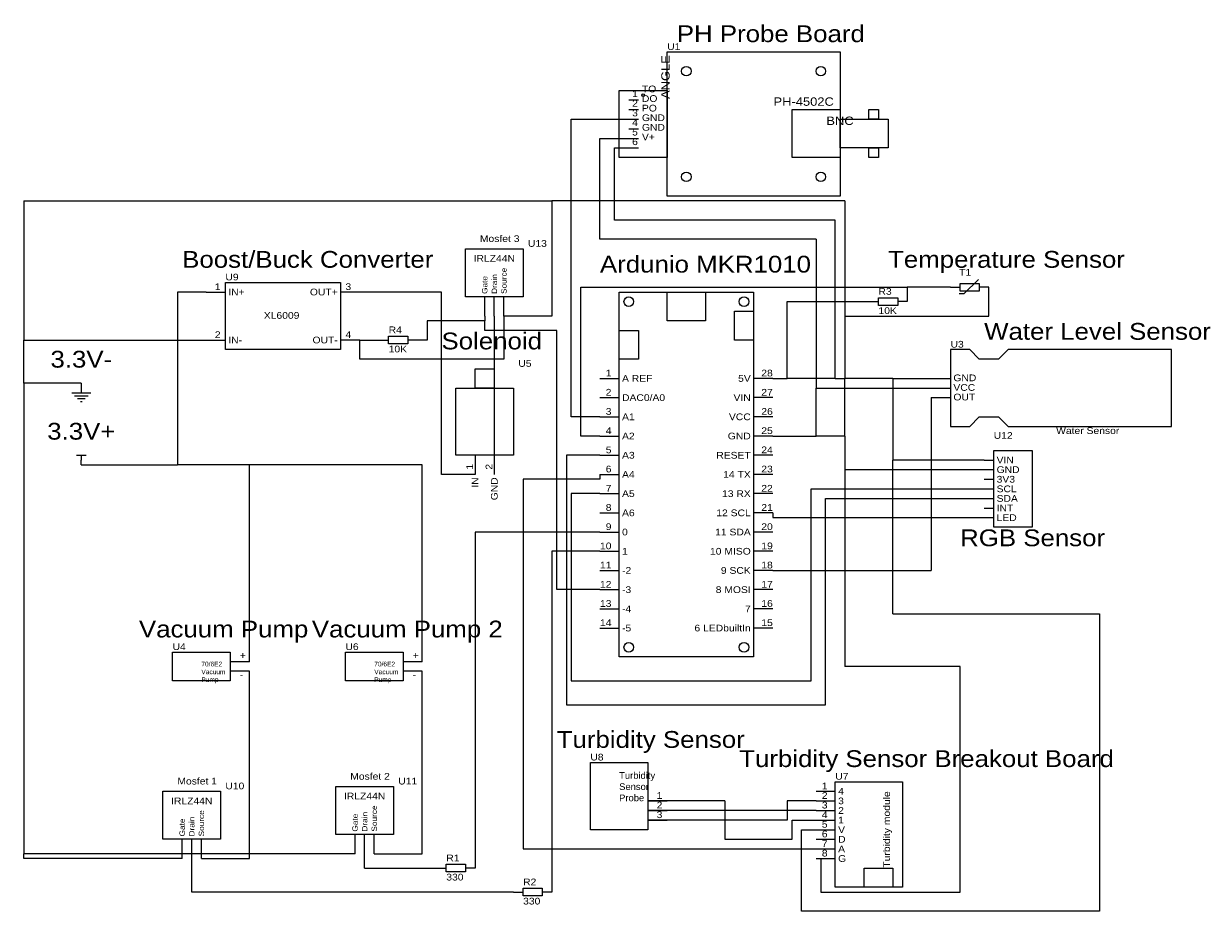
# Model space of a CAD drawing. Header units: millimetres. Extents: x 11 to 325, y 11 to 246.
import ezdxf
from ezdxf.enums import TextEntityAlignment as Align

# ---------------------------------------------------------------- set-up
doc = ezdxf.new("R2010")
doc.units = ezdxf.units.MM
doc.header["$MEASUREMENT"] = 0
doc.styles.get("Standard").update_dxf_attribs({"font": 'arial.ttf'})

msp = doc.modelspace()

# ---------------------------------------------------------------- linework, layer by layer
at = {"color": 1, "true_color": 0xa00000}
for points in [[(181.61, 238.76), (227.33, 238.76), (227.33, 200.66), (181.61, 200.66)], [(168.91, 228.6), (181.61, 228.6), (181.61, 210.82), (168.91, 210.82)], [(214.63, 223.52), (227.33, 223.52), (227.33, 210.82), (214.63, 210.82)], [(234.95, 223.52), (237.49, 223.52), (237.49, 220.98), (234.95, 220.98)], [(227.33, 220.98), (240.03, 220.98), (240.03, 213.36), (227.33, 213.36)], [(234.95, 213.36), (237.49, 213.36), (237.49, 210.82), (234.95, 210.82)], [(64.77, 177.8), (95.25, 177.8), (95.25, 160.02), (64.77, 160.02)], [(259.08, 177.546), (264.16, 177.546), (264.16, 175.514), (259.08, 175.514)], [(168.91, 175.26), (204.47, 175.26), (204.47, 78.74), (168.91, 78.74)], [(181.61, 175.26), (191.77, 175.26), (191.77, 167.64), (181.61, 167.64)], [(237.49, 173.736), (242.57, 173.736), (242.57, 171.704), (237.49, 171.704)], [(199.39, 170.18), (204.47, 170.18), (204.47, 162.56), (199.39, 162.56)], [(107.95, 163.576), (113.03, 163.576), (113.03, 161.544), (107.95, 161.544)], [(168.91, 165.1), (173.99, 165.1), (173.99, 157.48), (168.91, 157.48)], [(256.54, 160.02), (256.54, 139.7), (261.62, 139.7), (264.16, 142.24), (269.24, 142.24), (271.78, 139.7), (314.96, 139.7), (314.96, 160.02), (271.78, 160.02), (269.24, 157.48), (264.16, 157.48), (261.62, 160.02)], [(130.81, 154.94), (135.89, 154.94), (135.89, 149.86), (130.81, 149.86)], [(125.73, 149.86), (140.97, 149.86), (140.97, 132.08), (125.73, 132.08)], [(267.97, 133.35), (278.13, 133.35), (278.13, 113.03), (267.97, 113.03)], [(50.8, 80.01), (66.04, 80.01), (66.04, 72.39), (50.8, 72.39)], [(96.52, 80.01), (111.76, 80.01), (111.76, 72.39), (96.52, 72.39)], [(161.29, 50.8), (176.53, 50.8), (176.53, 33.02), (161.29, 33.02)], [(226.06, 45.72), (243.84, 45.72), (243.84, 17.78), (226.06, 17.78)], [(123.19, 23.876), (128.27, 23.876), (128.27, 21.844), (123.19, 21.844)], [(233.68, 22.86), (241.3, 22.86), (241.3, 17.78), (233.68, 17.78)], [(143.51, 17.526), (148.59, 17.526), (148.59, 15.494), (143.51, 15.494)]]:
    msp.add_lwpolyline(points, close=True, dxfattribs=at)
at = {"color": 1, "true_color": 0x880000}
for points in [[(171.45, 226.06), (173.99, 226.06)], [(171.45, 223.52), (173.99, 223.52)], [(171.45, 220.98), (173.99, 220.98)], [(171.45, 218.44), (173.99, 218.44)], [(171.45, 215.9), (173.99, 215.9)], [(171.45, 213.36), (173.99, 213.36)], [(256.54, 176.53), (259.08, 176.53)], [(266.7, 176.53), (264.16, 176.53)], [(59.69, 175.26), (64.77, 175.26)], [(100.33, 175.26), (95.25, 175.26)], [(234.95, 172.72), (237.49, 172.72)], [(245.11, 172.72), (242.57, 172.72)], [(59.69, 162.56), (64.77, 162.56)], [(100.33, 162.56), (95.25, 162.56)], [(105.41, 162.56), (107.95, 162.56)], [(115.57, 162.56), (113.03, 162.56)], [(26.67, 151.13), (26.67, 148.59)], [(163.83, 152.4), (168.91, 152.4)], [(209.55, 152.4), (204.47, 152.4)], [(251.46, 152.4), (256.54, 152.4)], [(163.83, 147.32), (168.91, 147.32)], [(209.55, 147.32), (204.47, 147.32)], [(251.46, 149.86), (256.54, 149.86)], [(251.46, 147.32), (256.54, 147.32)], [(163.83, 142.24), (168.91, 142.24)], [(209.55, 142.24), (204.47, 142.24)], [(163.83, 137.16), (168.91, 137.16)], [(209.55, 137.16), (204.47, 137.16)], [(130.81, 132.08), (130.81, 127)], [(135.89, 132.08), (135.89, 127)], [(163.83, 132.08), (168.91, 132.08)], [(209.55, 132.08), (204.47, 132.08)], [(26.67, 129.54), (26.67, 130.81)], [(265.43, 130.81), (267.97, 130.81)], [(163.83, 127), (168.91, 127)], [(209.55, 127), (204.47, 127)], [(265.43, 128.27), (267.97, 128.27)], [(265.43, 125.73), (267.97, 125.73)], [(265.43, 123.19), (267.97, 123.19)], [(163.83, 121.92), (168.91, 121.92)], [(209.55, 121.92), (204.47, 121.92)], [(265.43, 120.65), (267.97, 120.65)], [(163.83, 116.84), (168.91, 116.84)], [(209.55, 116.84), (204.47, 116.84)], [(265.43, 118.11), (267.97, 118.11)], [(265.43, 115.57), (267.97, 115.57)], [(163.83, 111.76), (168.91, 111.76)], [(209.55, 111.76), (204.47, 111.76)], [(163.83, 106.68), (168.91, 106.68)], [(209.55, 106.68), (204.47, 106.68)], [(163.83, 101.6), (168.91, 101.6)], [(209.55, 101.6), (204.47, 101.6)], [(163.83, 96.52), (168.91, 96.52)], [(209.55, 96.52), (204.47, 96.52)], [(163.83, 91.44), (168.91, 91.44)], [(209.55, 91.44), (204.47, 91.44)], [(163.83, 86.36), (168.91, 86.36)], [(209.55, 86.36), (204.47, 86.36)], [(71.12, 77.47), (66.04, 77.47)], [(116.84, 77.47), (111.76, 77.47)], [(71.12, 74.93), (66.04, 74.93)], [(116.84, 74.93), (111.76, 74.93)], [(220.98, 43.18), (226.06, 43.18)], [(176.53, 40.64), (181.61, 40.64)], [(176.53, 38.1), (181.61, 38.1)], [(220.98, 40.64), (226.06, 40.64)], [(220.98, 38.1), (226.06, 38.1)], [(176.53, 35.56), (181.61, 35.56)], [(220.98, 35.56), (226.06, 35.56)], [(220.98, 33.02), (226.06, 33.02)], [(220.98, 30.48), (226.06, 30.48)], [(220.98, 27.94), (226.06, 27.94)], [(220.98, 25.4), (226.06, 25.4)], [(120.65, 22.86), (123.19, 22.86)], [(130.81, 22.86), (128.27, 22.86)], [(140.97, 16.51), (143.51, 16.51)], [(151.13, 16.51), (148.59, 16.51)]]:
    msp.add_lwpolyline(points, dxfattribs=at)
at = {"color": 1, "true_color": 0x008800}
for points in [[(156.21, 142.24), (156.21, 220.98)], [(156.21, 220.98), (171.45, 220.98)], [(163.83, 189.23), (163.83, 215.9)], [(163.83, 215.9), (171.45, 215.9)], [(167.64, 194.31), (167.64, 213.36)], [(167.64, 213.36), (171.45, 213.36)], [(11.43, 199.39), (11.43, 162.56)], [(11.43, 199.39), (151.13, 199.39)], [(151.13, 199.39), (151.13, 168.91)], [(228.6, 199.39), (151.13, 199.39)], [(228.6, 199.39), (228.6, 168.91)], [(226.06, 194.31), (167.64, 194.31)], [(226.06, 152.4), (226.06, 194.31)], [(220.98, 189.23), (163.83, 189.23)], [(220.98, 189.23), (220.98, 149.86)], [(158.75, 137.16), (158.75, 176.53)], [(158.75, 176.53), (245.11, 176.53)], [(245.11, 176.53), (245.11, 172.72)], [(256.54, 176.53), (245.11, 176.53)], [(266.7, 168.91), (266.7, 176.53)], [(52.07, 175.26), (52.07, 129.54)], [(59.69, 175.26), (52.07, 175.26)], [(121.92, 175.26), (100.33, 175.26)], [(121.92, 127), (121.92, 175.26)], [(213.36, 152.4), (213.36, 172.72)], [(213.36, 172.72), (234.95, 172.72)], [(133.35, 167.64), (118.11, 167.64)], [(118.11, 167.64), (118.11, 162.56)], [(133.35, 168.91), (133.35, 167.64)], [(133.35, 165.1), (133.35, 167.64)], [(135.89, 168.91), (135.89, 132.08)], [(151.13, 168.91), (138.43, 168.91)], [(138.43, 168.91), (138.43, 157.48)], [(228.6, 168.91), (266.7, 168.91)], [(228.6, 168.91), (228.6, 152.4)], [(152.4, 165.1), (133.35, 165.1)], [(152.4, 96.52), (152.4, 165.1)], [(11.43, 151.13), (11.43, 162.56)], [(11.43, 162.56), (59.69, 162.56)], [(100.33, 157.48), (100.33, 162.56)], [(100.33, 162.56), (105.41, 162.56)], [(118.11, 162.56), (115.57, 162.56)], [(138.43, 157.48), (100.33, 157.48)], [(26.67, 151.13), (11.43, 151.13)], [(11.43, 151.13), (11.43, 26.67)], [(209.55, 152.4), (213.36, 152.4)], [(226.06, 152.4), (213.36, 152.4)], [(226.06, 152.4), (228.6, 152.4)], [(228.6, 137.16), (228.6, 152.4)], [(241.3, 152.4), (228.6, 152.4)], [(241.3, 152.4), (251.46, 152.4)], [(241.3, 152.4), (241.3, 130.81)], [(220.98, 137.16), (220.98, 149.86)], [(220.98, 149.86), (251.46, 149.86)], [(251.46, 147.32), (251.46, 101.6)], [(163.83, 142.24), (156.21, 142.24)], [(163.83, 137.16), (158.75, 137.16)], [(209.55, 137.16), (220.98, 137.16)], [(228.6, 137.16), (220.98, 137.16)], [(228.6, 137.16), (228.6, 128.27)], [(130.81, 132.08), (130.81, 127)], [(163.83, 132.08), (154.94, 132.08)], [(154.94, 132.08), (154.94, 66.04)], [(26.67, 129.54), (52.07, 129.54)], [(71.12, 129.54), (52.07, 129.54)], [(71.12, 77.47), (71.12, 129.54)], [(116.84, 129.54), (71.12, 129.54)], [(116.84, 77.47), (116.84, 129.54)], [(265.43, 130.81), (241.3, 130.81)], [(241.3, 90.17), (241.3, 130.81)], [(130.81, 127), (121.92, 127)], [(163.83, 125.73), (143.51, 125.73)], [(143.51, 125.73), (143.51, 27.94)], [(163.83, 127), (163.83, 125.73)], [(228.6, 128.27), (265.43, 128.27)], [(228.6, 128.27), (228.6, 76.2)], [(219.71, 123.19), (265.43, 123.19)], [(219.71, 72.39), (219.71, 123.19)], [(163.83, 121.92), (156.21, 121.92)], [(156.21, 121.92), (156.21, 72.39)], [(223.52, 120.65), (265.43, 120.65)], [(223.52, 66.04), (223.52, 120.65)], [(209.55, 116.84), (209.55, 115.57)], [(209.55, 115.57), (265.43, 115.57)], [(163.83, 111.76), (130.81, 111.76)], [(130.81, 111.76), (130.81, 22.86)], [(163.83, 106.68), (151.13, 106.68)], [(151.13, 106.68), (151.13, 16.51)], [(209.55, 101.6), (251.46, 101.6)], [(163.83, 96.52), (152.4, 96.52)], [(241.3, 90.17), (295.91, 90.17)], [(295.91, 90.17), (295.91, 11.43)], [(259.08, 76.2), (228.6, 76.2)], [(259.08, 16.51), (259.08, 76.2)], [(71.12, 25.4), (71.12, 74.93)], [(116.84, 26.67), (116.84, 74.93)], [(156.21, 72.39), (219.71, 72.39)], [(154.94, 66.04), (223.52, 66.04)], [(196.85, 40.64), (176.53, 40.64)], [(220.98, 38.1), (176.53, 38.1)], [(196.85, 40.64), (196.85, 30.48)], [(220.98, 40.64), (213.36, 40.64)], [(213.36, 40.64), (213.36, 35.56)], [(213.36, 35.56), (176.53, 35.56)], [(214.63, 35.56), (220.98, 35.56)], [(214.63, 30.48), (214.63, 35.56)], [(217.17, 11.43), (217.17, 33.02)], [(217.17, 33.02), (220.98, 33.02)], [(196.85, 30.48), (214.63, 30.48)], [(99.06, 26.67), (11.43, 26.67)], [(11.43, 25.4), (11.43, 26.67)], [(53.34, 25.4), (11.43, 25.4)], [(55.88, 16.51), (55.88, 25.4)], [(58.42, 25.4), (71.12, 25.4)], [(101.6, 22.86), (101.6, 26.67)], [(104.14, 26.67), (116.84, 26.67)], [(143.51, 27.94), (220.98, 27.94)], [(220.98, 25.4), (222.25, 25.4)], [(222.25, 25.4), (222.25, 16.51)], [(101.6, 22.86), (120.65, 22.86)], [(140.97, 16.51), (55.88, 16.51)], [(222.25, 16.51), (259.08, 16.51)], [(295.91, 11.43), (217.17, 11.43)]]:
    msp.add_lwpolyline(points, dxfattribs=at)
at = {"color": 1, "true_color": 0x000033}
for points in [[(128.27, 186.69), (143.51, 186.69), (143.51, 173.99), (128.27, 173.99)], [(93.98, 44.45), (109.22, 44.45), (109.22, 31.75), (93.98, 31.75)], [(48.26, 43.18), (63.5, 43.18), (63.5, 30.48), (48.26, 30.48)]]:
    msp.add_lwpolyline(points, close=True, dxfattribs=at)
at = {"color": 1, "true_color": 0xa00000}
for points in [[(263.906, 178.562), (260.096, 174.752), (258.826, 174.752)], [(24.13, 148.59), (29.21, 148.59)], [(24.892, 147.828), (28.448, 147.828)], [(25.654, 147.066), (27.686, 147.066)], [(26.416, 146.304), (26.924, 146.304)], [(25.4, 132.08), (27.94, 132.08)], [(26.67, 132.08), (26.67, 130.81)]]:
    msp.add_lwpolyline(points, dxfattribs=at)
at = {"color": 1, "true_color": 0x000099}
for points in [[(133.35, 168.91), (133.35, 173.99)], [(135.89, 168.91), (135.89, 173.99)], [(138.43, 168.91), (138.43, 173.99)], [(99.06, 26.67), (99.06, 31.75)], [(101.6, 26.67), (101.6, 31.75)], [(104.14, 26.67), (104.14, 31.75)], [(53.34, 25.4), (53.34, 30.48)], [(55.88, 25.4), (55.88, 30.48)], [(58.42, 25.4), (58.42, 30.48)]]:
    msp.add_lwpolyline(points, dxfattribs=at)
at = {"color": 1, "lineweight": 0, "true_color": 0xa00000}
for centre in [(171.45, 172.72), (201.93, 172.72), (171.45, 81.28), (201.93, 81.28)]:
    msp.add_circle(centre, 1.27, dxfattribs=at)
at = {"true_color": 0x000000}
for centre, major_axis in [((186.69, 233.68), (0, 1.27)), ((222.25, 233.68), (0, 1.27)), ((175.26, 227.33), (0, 0.381)), ((186.69, 205.74), (0, 1.27)), ((222.25, 205.74), (0, 1.27))]:
    msp.add_ellipse(centre, major_axis=major_axis, ratio=1, dxfattribs=at)

# ---------------------------------------------------------------- texts
at = {"color": 1, "true_color": 0x000080, "width": 1.1}
for s, height, p in [('PH Probe Board', 4.445, (184.15, 240.03)), ('Boost/Buck Converter', 4.445, (53.34, 180.34)), ('Ardunio MKR1010', 4.445, (163.83, 179.07)), ('Temperature Sensor', 4.445, (240.03, 180.34)), ('Water Level Sensor', 4.445, (265.43, 161.29)), ('Solenoid', 4.445, (121.92, 158.75)), ('U12', 1.778, (267.97, 135.89)), ('RGB Sensor', 4.445, (259.08, 106.68)), ('Vacuum Pump', 4.445, (41.91, 82.55)), ('Vacuum Pump 2', 4.445, (87.63, 82.55)), ('Turbidity Sensor', 4.445, (152.4, 53.34)), ('Turbidity Sensor Breakout Board', 4.445, (200.66, 48.26))]:
    msp.add_text(s, height=height, dxfattribs=at).set_placement(p, align=Align.BOTTOM_LEFT)
at = {"color": 1, "true_color": 0x0000ff, "width": 1.1}
for s, p in [('U1', (181.61, 238.76)), ('Mosfet 3', (132.08, 187.96)), ('U13', (144.78, 186.69)), ('U9', (64.77, 177.8)), ('T1', (258.826, 179.07)), ('R3', (237.49, 173.99)), ('10K', (237.49, 168.91)), ('R4', (107.95, 163.83)), ('10K', (107.95, 158.75)), ('U3', (256.54, 160.02)), ('U5', (142.24, 154.94)), ('U4', (50.8, 80.01)), ('U6', (96.52, 80.01)), ('U8', (161.29, 50.8)), ('Mosfet 2', (97.79, 45.72)), ('U7', (226.06, 45.72)), ('Mosfet 1', (52.07, 44.45)), ('U10', (64.77, 43.18)), ('U11', (110.49, 44.45)), ('R1', (123.19, 24.13)), ('330', (123.19, 19.05)), ('R2', (143.51, 17.78)), ('330', (143.51, 12.7))]:
    msp.add_text(s, height=1.778, dxfattribs=at).set_placement(p, align=Align.BOTTOM_LEFT)
at = {"color": 1, "true_color": 0x000000, "width": 1.1}
for s, height, p in [('ANGLE', 2.2225, (182.938, 226.337)), ('1', 1.778, (130.81, 128.27)), ('2', 1.778, (135.89, 128.27))]:
    msp.add_text(s, height=height, rotation=90, dxfattribs=at).set_placement(p, align=Align.BOTTOM_LEFT)
for s, height, p in [('TO', 1.778, (174.93, 227.562)), ('DO', 1.778, (174.93, 225.022)), ('PH-4502C', 2.2225, (209.74, 223.86)), ('PO', 1.778, (174.93, 222.482)), ('GND', 1.778, (174.93, 219.942)), ('GND', 1.778, (174.93, 217.402)), ('BNC', 2.2225, (223.708, 218.78)), ('V+', 1.778, (174.93, 214.862)), ('3', 1.778, (96.52, 175.26)), ('XL6009', 1.778, (74.93, 167.64)), ('4', 1.778, (96.52, 162.56)), ('28', 1.778, (206.502, 152.4)), ('VCC', 1.778, (257.302, 148.59)), ('GND', 1.778, (257.302, 151.13)), ('27', 1.778, (206.502, 147.32)), ('OUT', 1.778, (257.302, 146.05)), ('26', 1.778, (206.502, 142.24)), ('25', 1.778, (206.502, 137.16)), ('Water Sensor', 1.778, (284.48, 137.16)), ('24', 1.778, (206.502, 132.08)), ('23', 1.778, (206.502, 127)), ('22', 1.778, (206.502, 121.92)), ('21', 1.778, (206.502, 116.84)), ('20', 1.778, (206.502, 111.76)), ('19', 1.778, (206.502, 106.68)), ('18', 1.778, (206.502, 101.6)), ('17', 1.778, (206.502, 96.52)), ('16', 1.778, (206.502, 91.44)), ('15', 1.778, (206.502, 86.36))]:
    msp.add_text(s, height=height, dxfattribs=at).set_placement(p, align=Align.BOTTOM_LEFT)
for s, p in [('2', (173.863, 223.752)), ('1', (173.863, 226.292)), ('3', (173.863, 221.212)), ('4', (173.863, 218.672)), ('5', (173.863, 216.132)), ('6', (173.863, 213.592)), ('1', (63.5, 175.26)), ('2', (63.5, 162.56)), ('1', (166.878, 152.4)), ('2', (166.878, 147.32)), ('3', (166.878, 142.24)), ('4', (166.878, 137.16)), ('5', (166.878, 132.08)), ('6', (166.878, 127)), ('7', (166.878, 121.92)), ('8', (166.878, 116.84)), ('9', (166.878, 111.76)), ('10', (166.878, 106.68)), ('11', (166.878, 101.6)), ('12', (166.878, 96.52)), ('13', (166.878, 91.44)), ('14', (166.878, 86.36)), ('1', (224.028, 43.18)), ('1', (180.34, 40.64)), ('2', (224.028, 40.64)), ('3', (180.34, 35.56)), ('2', (180.34, 38.1)), ('4', (224.028, 35.56)), ('3', (224.028, 38.1)), ('5', (224.028, 33.02)), ('6', (224.028, 30.48)), ('7', (224.028, 27.94)), ('8', (224.028, 25.4))]:
    msp.add_text(s, height=1.778, dxfattribs=at).set_placement(p, align=Align.BOTTOM_RIGHT)
at = {"color": 1, "true_color": 0x000033, "width": 1.1}
for p in [(135.89, 184.15), (55.88, 40.64), (101.6, 41.91)]:
    msp.add_text('IRLZ44N', height=1.778, dxfattribs=at).set_placement(p, align=Align.MIDDLE_CENTER)
at = {"color": 1, "true_color": 0x000099, "width": 1.1}
for s, p in [('Gate', (133.35, 174.752)), ('Drain', (135.89, 174.752)), ('Source', (138.43, 174.752)), ('Source', (58.42, 31.242)), ('Drain', (101.6, 32.512)), ('Source', (104.14, 32.512)), ('Gate', (53.34, 31.242)), ('Drain', (55.88, 31.242)), ('Gate', (99.06, 32.512))]:
    msp.add_text(s, height=1.4224, rotation=90, dxfattribs=at).set_placement(p, align=Align.MIDDLE_LEFT)
at = {"color": 1, "true_color": 0x000000, "width": 1.1}
for s, p in [('IN+', (65.532, 175.26)), ('IN-', (65.532, 162.56)), ('A REF', (169.672, 152.4)), ('DAC0/A0', (169.672, 147.32)), ('A1', (169.672, 142.24)), ('A2', (169.672, 137.16)), ('A3', (169.672, 132.08)), ('VIN', (268.732, 130.81)), ('GND', (268.732, 128.27)), ('A4', (169.672, 127)), ('3V3', (268.732, 125.73)), ('A5', (169.672, 121.92)), ('SCL', (268.732, 123.19)), ('SDA', (268.732, 120.65)), ('A6', (169.672, 116.84)), ('INT', (268.732, 118.11)), ('LED', (268.732, 115.57)), ('0', (169.672, 111.76)), ('1', (169.672, 106.68)), ('-2', (169.672, 101.6)), ('-3', (169.672, 96.52)), ('-4', (169.672, 91.44)), ('-5', (169.672, 86.36)), ('4', (226.822, 43.18)), ('3', (226.822, 40.64)), ('2', (226.822, 38.1)), ('1', (226.822, 35.56)), ('V', (226.822, 33.02)), ('D', (226.822, 30.48)), ('A', (226.822, 27.94)), ('G', (226.822, 25.4))]:
    msp.add_text(s, height=1.778, dxfattribs=at).set_placement(p, align=Align.MIDDLE_LEFT)
for s, p in [('OUT+', (94.488, 175.26)), ('OUT-', (94.488, 162.56)), ('5V', (203.708, 152.4)), ('VIN', (203.708, 147.32)), ('VCC', (203.708, 142.24)), ('GND', (203.708, 137.16)), ('RESET', (203.708, 132.08)), ('14 TX', (203.708, 127)), ('13 RX', (203.708, 121.92)), ('12 SCL', (203.708, 116.84)), ('11 SDA', (203.708, 111.76)), ('10 MISO', (203.708, 106.68)), ('9 SCK', (203.708, 101.6)), ('8 MOSI', (203.708, 96.52)), ('7', (203.708, 91.44)), ('6 LEDbuiltIn', (203.708, 86.36))]:
    msp.add_text(s, height=1.778, dxfattribs=at).set_placement(p, align=Align.MIDDLE_RIGHT)
at = {"color": 1, "true_color": 0x000080, "width": 1.1}
for s, p in [('3.3V-', (26.67, 157.48)), ('3.3V+', (26.67, 138.43))]:
    msp.add_text(s, height=4.445, dxfattribs=at).set_placement(p, align=Align.MIDDLE_CENTER)
at = {"color": 1, "true_color": 0x000000, "width": 1.1}
for s, p in [('IN', (130.81, 126.238)), ('GND', (135.89, 126.238))]:
    msp.add_text(s, height=1.778, rotation=90, dxfattribs=at).set_placement(p, align=Align.MIDDLE_RIGHT)
for s, p in [('+', (68.58, 80.01)), ('+', (114.3, 80.01)), ('-', (68.58, 74.93)), ('-', (114.3, 74.93))]:
    msp.add_text(s, height=1.778, dxfattribs=at).set_placement(p, align=Align.TOP_LEFT)
msp.add_text('Turbidity module', height=1.778, rotation=90, dxfattribs=at).set_placement((238.76, 43.18), align=Align.TOP_RIGHT)
at = {"width": 1.1, "attachment_point": 1}
for s, insert, char_height in [('70/6E2\\PVacuum Pump', (58.42, 77.47), 1.2446), ('70/6E2\\PVacuum Pump', (104.14, 77.47), 1.2446), ('Turbidity\\PSensor\\PProbe', (168.91, 48.26), 1.778)]:
    msp.add_mtext(s, dxfattribs=dict(at, insert=insert, char_height=char_height))

doc.saveas('drawing.dxf')
